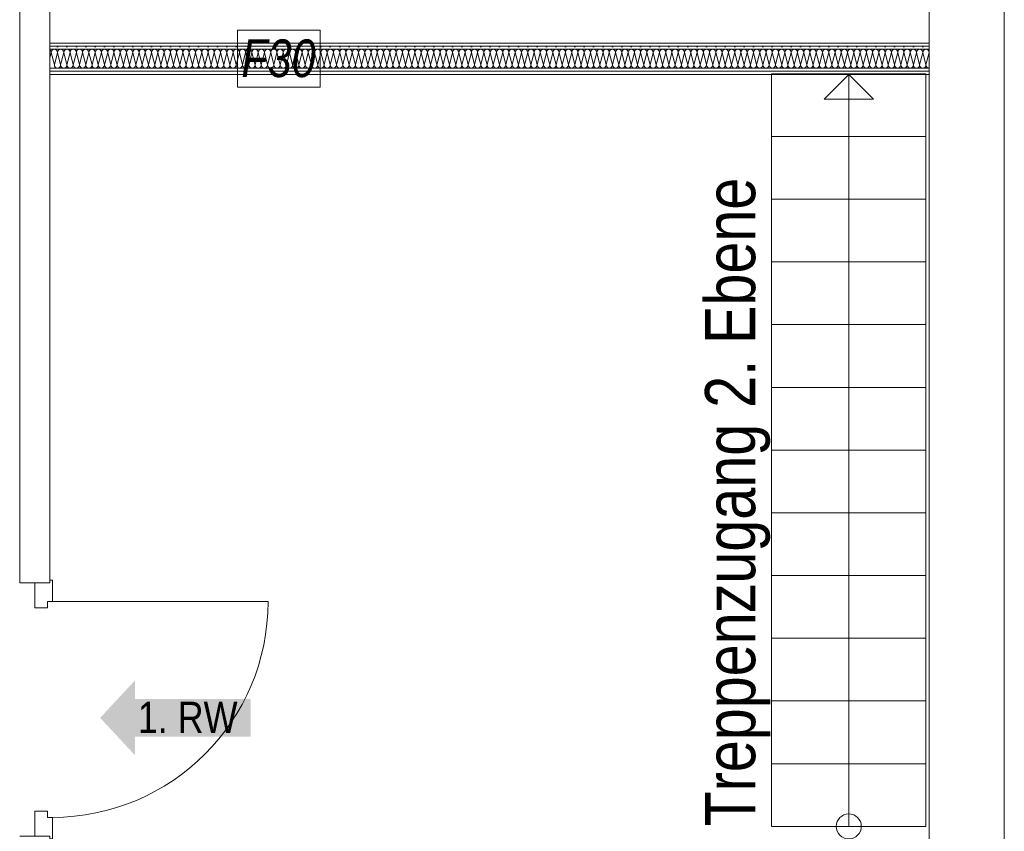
# Model space of a CAD drawing. Header units: metres. Extents: x -79 to 740, y -195 to 69.
# Tile 83 of 200: x 18 to 22, y 9 to 12. Entities that reach past the tile are written whole.
import ezdxf

# ---------------------------------------------------------------- set-up
doc = ezdxf.new("R2010")
doc.units = ezdxf.units.M
doc.header["$MEASUREMENT"] = 0
for name, color, linetype in [('00 Schraffuren', 7, 'Continuous'), ('10 Wand außen', 7, 'Continuous'), ('95 Ausführungsplanung Beschriftung', 7, 'Continuous'), ('97 Brandschutz', 7, 'Continuous'), ('Neubau_00 Schraffuren', 7, 'Continuous'), ('Neubau_10 Wand außen', 7, 'Continuous')]:
    doc.layers.add(name, color=color, linetype=linetype)
doc.styles.add('ERSTELLTER_STIL_2', font='ARIALN.TTF')
doc.styles.add('ERSTELLTER_STIL_6', font='ARIALN.TTF')
pattern_1 = [(0, (0, 0), (0, 0.0375), [0, -0.0375])]

# ---------------------------------------------------------------- blocks, each defined once
blk = doc.blocks.new('Blockrahmentür 1-Fl 27_7')
at = {"layer": '10 Wand außen', "color": 7, "linetype": 'Continuous', "lineweight": 13}
for p, q in [((0.43, 0.06), (0.43, 0.92)), ((-0.43, 0.06), (-0.515, 0.06)), ((-0.515, 0.06), (-0.515, 0.05)), ((-0.515, 0.05), (-0.505, 0.05)), ((-0.505, 0.05), (-0.505, -0.01)), ((-0.43, 0.04), (-0.43, 0.06)), ((-0.405, 0.04), (-0.43, 0.04)), ((-0.405, -0.01), (-0.405, 0.04)), ((0.405, -0.01), (0.405, 0.04)), ((0.405, 0.04), (0.43, 0.04)), ((0.43, 0.04), (0.43, 0.06)), ((0.43, 0.06), (0.515, 0.06)), ((0.515, 0.05), (0.505, 0.05)), ((0.505, 0.05), (0.505, -0.01)), ((0.515, 0.06), (0.515, 0.05)), ((-0.505, -0.01), (-0.405, -0.01)), ((0.505, -0.01), (0.405, -0.01))]:
    blk.add_line(p, q, dxfattribs=at)
at = {"layer": '10 Wand außen', "color": 7, "linetype": 'Continuous', "lineweight": 9}
for p, q in [((-0.505, 0), (-0.505, 0.05)), ((0.505, 0), (0.505, 0.05)), ((-0.505, -0.07), (-0.505, 0)), ((-0.505, -0.07), (-0.505, 0)), ((0.505, -0.07), (0.505, 0)), ((0.505, -0.07), (0.505, 0))]:
    blk.add_line(p, q, dxfattribs=at)
blk.add_arc((0.43, 0.06), 0.86, 90, 180, dxfattribs=at)
blk = doc.blocks.new('*X172')
at = {"layer": 'Neubau_10 Wand außen', "color": 8, "linetype": 'Continuous', "lineweight": 9}
for p, q in [((18.0068, 11.9545), (18.0125, 11.9771)), ((18.025, 11.9271), (18.0125, 11.9771)), ((18.025, 11.9271), (18.0375, 11.9771)), ((18.05, 11.9271), (18.0375, 11.9771)), ((18.05, 11.9271), (18.0625, 11.9771)), ((18.075, 11.9271), (18.0625, 11.9771)), ((18.075, 11.9271), (18.0875, 11.9771)), ((18.1, 11.9271), (18.0875, 11.9771)), ((18.1, 11.9271), (18.1125, 11.9771)), ((18.125, 11.9271), (18.1125, 11.9771)), ((18.125, 11.9271), (18.1375, 11.9771)), ((18.15, 11.9271), (18.1375, 11.9771)), ((18.15, 11.9271), (18.1625, 11.9771)), ((18.175, 11.9271), (18.1625, 11.9771)), ((18.175, 11.9271), (18.1875, 11.9771)), ((18.2, 11.9271), (18.1875, 11.9771)), ((18.2, 11.9271), (18.2125, 11.9771)), ((18.225, 11.9271), (18.2125, 11.9771)), ((18.225, 11.9271), (18.2375, 11.9771)), ((18.25, 11.9271), (18.2375, 11.9771)), ((18.25, 11.9271), (18.2625, 11.9771)), ((18.275, 11.9271), (18.2625, 11.9771)), ((18.275, 11.9271), (18.2875, 11.9771)), ((18.3, 11.9271), (18.2875, 11.9771)), ((18.3, 11.9271), (18.3125, 11.9771)), ((18.325, 11.9271), (18.3125, 11.9771)), ((18.325, 11.9271), (18.3375, 11.9771)), ((18.35, 11.9271), (18.3375, 11.9771)), ((18.35, 11.9271), (18.3625, 11.9771)), ((18.375, 11.9271), (18.3625, 11.9771)), ((18.375, 11.9271), (18.3875, 11.9771)), ((18.4, 11.9271), (18.3875, 11.9771)), ((18.4, 11.9271), (18.4125, 11.9771)), ((18.425, 11.9271), (18.4125, 11.9771)), ((18.425, 11.9271), (18.4375, 11.9771)), ((18.45, 11.9271), (18.4375, 11.9771)), ((18.45, 11.9271), (18.4625, 11.9771)), ((18.475, 11.9271), (18.4625, 11.9771)), ((18.475, 11.9271), (18.4875, 11.9771)), ((18.5, 11.9271), (18.4875, 11.9771)), ((18.5, 11.9271), (18.5125, 11.9771)), ((18.525, 11.9271), (18.5125, 11.9771)), ((18.525, 11.9271), (18.5375, 11.9771)), ((18.55, 11.9271), (18.5375, 11.9771)), ((18.55, 11.9271), (18.5625, 11.9771)), ((18.575, 11.9271), (18.5625, 11.9771)), ((18.575, 11.9271), (18.5875, 11.9771)), ((18.6, 11.9271), (18.5875, 11.9771)), ((18.6, 11.9271), (18.6125, 11.9771)), ((18.625, 11.9271), (18.6125, 11.9771)), ((18.625, 11.9271), (18.6375, 11.9771)), ((18.65, 11.9271), (18.6375, 11.9771)), ((18.65, 11.9271), (18.6625, 11.9771)), ((18.675, 11.9271), (18.6625, 11.9771)), ((18.675, 11.9271), (18.6875, 11.9771)), ((18.7, 11.9271), (18.6875, 11.9771)), ((18.7, 11.9271), (18.7125, 11.9771)), ((18.725, 11.9271), (18.7125, 11.9771)), ((18.725, 11.9271), (18.7375, 11.9771)), ((18.75, 11.9271), (18.7375, 11.9771)), ((18.75, 11.9271), (18.7625, 11.9771)), ((18.775, 11.9271), (18.7625, 11.9771)), ((18.775, 11.9271), (18.7875, 11.9771)), ((18.8, 11.9271), (18.7875, 11.9771)), ((18.8, 11.9271), (18.8125, 11.9771)), ((18.825, 11.9271), (18.8125, 11.9771)), ((18.825, 11.9271), (18.8375, 11.9771)), ((18.85, 11.9271), (18.8375, 11.9771)), ((18.85, 11.9271), (18.8625, 11.9771)), ((18.875, 11.9271), (18.8625, 11.9771)), ((18.875, 11.9271), (18.8875, 11.9771)), ((18.9, 11.9271), (18.8875, 11.9771)), ((18.9, 11.9271), (18.9125, 11.9771)), ((18.925, 11.9271), (18.9125, 11.9771)), ((18.925, 11.9271), (18.9375, 11.9771)), ((18.95, 11.9271), (18.9375, 11.9771)), ((18.95, 11.9271), (18.9625, 11.9771)), ((18.975, 11.9271), (18.9625, 11.9771)), ((18.975, 11.9271), (18.9875, 11.9771)), ((19, 11.9271), (18.9875, 11.9771)), ((19, 11.9271), (19.0125, 11.9771)), ((19.025, 11.9271), (19.0125, 11.9771)), ((19.025, 11.9271), (19.0375, 11.9771)), ((19.05, 11.9271), (19.0375, 11.9771)), ((19.05, 11.9271), (19.0625, 11.9771)), ((19.075, 11.9271), (19.0625, 11.9771)), ((19.075, 11.9271), (19.0875, 11.9771)), ((19.1, 11.9271), (19.0875, 11.9771)), ((19.1, 11.9271), (19.1125, 11.9771)), ((19.125, 11.9271), (19.1125, 11.9771)), ((19.125, 11.9271), (19.1375, 11.9771)), ((19.15, 11.9271), (19.1375, 11.9771)), ((19.15, 11.9271), (19.1625, 11.9771)), ((19.175, 11.9271), (19.1625, 11.9771)), ((19.175, 11.9271), (19.1875, 11.9771)), ((19.2, 11.9271), (19.1875, 11.9771)), ((19.2, 11.9271), (19.2125, 11.9771)), ((19.225, 11.9271), (19.2125, 11.9771)), ((19.225, 11.9271), (19.2375, 11.9771)), ((19.25, 11.9271), (19.2375, 11.9771)), ((19.25, 11.9271), (19.2625, 11.9771)), ((19.275, 11.9271), (19.2625, 11.9771)), ((19.275, 11.9271), (19.2875, 11.9771)), ((19.3, 11.9271), (19.2875, 11.9771)), ((19.3, 11.9271), (19.3125, 11.9771)), ((19.325, 11.9271), (19.3125, 11.9771)), ((19.325, 11.9271), (19.3375, 11.9771)), ((19.35, 11.9271), (19.3375, 11.9771)), ((19.35, 11.9271), (19.3625, 11.9771)), ((19.375, 11.9271), (19.3625, 11.9771)), ((19.375, 11.9271), (19.3875, 11.9771)), ((19.4, 11.9271), (19.3875, 11.9771)), ((19.4, 11.9271), (19.4125, 11.9771)), ((19.425, 11.9271), (19.4125, 11.9771)), ((19.425, 11.9271), (19.4375, 11.9771)), ((19.45, 11.9271), (19.4375, 11.9771)), ((19.45, 11.9271), (19.4625, 11.9771)), ((19.475, 11.9271), (19.4625, 11.9771)), ((19.475, 11.9271), (19.4875, 11.9771)), ((19.5, 11.9271), (19.4875, 11.9771)), ((19.5, 11.9271), (19.5125, 11.9771)), ((19.525, 11.9271), (19.5125, 11.9771)), ((19.525, 11.9271), (19.5375, 11.9771)), ((19.55, 11.9271), (19.5375, 11.9771)), ((19.55, 11.9271), (19.5625, 11.9771)), ((19.575, 11.9271), (19.5625, 11.9771)), ((19.575, 11.9271), (19.5875, 11.9771)), ((19.6, 11.9271), (19.5875, 11.9771)), ((19.6, 11.9271), (19.6125, 11.9771)), ((19.625, 11.9271), (19.6125, 11.9771)), ((19.625, 11.9271), (19.6375, 11.9771)), ((19.65, 11.9271), (19.6375, 11.9771)), ((19.65, 11.9271), (19.6625, 11.9771)), ((19.675, 11.9271), (19.6625, 11.9771)), ((19.675, 11.9271), (19.6875, 11.9771)), ((19.7, 11.9271), (19.6875, 11.9771)), ((19.7, 11.9271), (19.7125, 11.9771)), ((19.725, 11.9271), (19.7125, 11.9771)), ((19.725, 11.9271), (19.7375, 11.9771)), ((19.75, 11.9271), (19.7375, 11.9771)), ((19.75, 11.9271), (19.7625, 11.9771)), ((19.775, 11.9271), (19.7625, 11.9771)), ((19.775, 11.9271), (19.7875, 11.9771)), ((19.8, 11.9271), (19.7875, 11.9771)), ((19.8, 11.9271), (19.8125, 11.9771)), ((19.825, 11.9271), (19.8125, 11.9771)), ((19.825, 11.9271), (19.8375, 11.9771)), ((19.85, 11.9271), (19.8375, 11.9771)), ((19.85, 11.9271), (19.8625, 11.9771)), ((19.875, 11.9271), (19.8625, 11.9771)), ((19.875, 11.9271), (19.8875, 11.9771)), ((19.9, 11.9271), (19.8875, 11.9771)), ((19.9, 11.9271), (19.9125, 11.9771)), ((19.925, 11.9271), (19.9125, 11.9771)), ((19.925, 11.9271), (19.9375, 11.9771)), ((19.95, 11.9271), (19.9375, 11.9771)), ((19.95, 11.9271), (19.9625, 11.9771)), ((19.975, 11.9271), (19.9625, 11.9771)), ((19.975, 11.9271), (19.9875, 11.9771)), ((20, 11.9271), (19.9875, 11.9771)), ((20, 11.9271), (20.0125, 11.9771)), ((20.025, 11.9271), (20.0125, 11.9771)), ((20.025, 11.9271), (20.0375, 11.9771)), ((20.05, 11.9271), (20.0375, 11.9771)), ((20.05, 11.9271), (20.0625, 11.9771)), ((20.075, 11.9271), (20.0625, 11.9771)), ((20.075, 11.9271), (20.0875, 11.9771)), ((20.1, 11.9271), (20.0875, 11.9771)), ((20.1, 11.9271), (20.1125, 11.9771)), ((20.125, 11.9271), (20.1125, 11.9771)), ((20.125, 11.9271), (20.1375, 11.9771)), ((20.15, 11.9271), (20.1375, 11.9771)), ((20.15, 11.9271), (20.1625, 11.9771)), ((20.175, 11.9271), (20.1625, 11.9771)), ((20.175, 11.9271), (20.1875, 11.9771)), ((20.2, 11.9271), (20.1875, 11.9771)), ((20.2, 11.9271), (20.2125, 11.9771)), ((20.225, 11.9271), (20.2125, 11.9771)), ((20.225, 11.9271), (20.2375, 11.9771)), ((20.25, 11.9271), (20.2375, 11.9771)), ((20.25, 11.9271), (20.2625, 11.9771)), ((20.275, 11.9271), (20.2625, 11.9771)), ((20.275, 11.9271), (20.2875, 11.9771)), ((20.3, 11.9271), (20.2875, 11.9771)), ((20.3, 11.9271), (20.3125, 11.9771)), ((20.325, 11.9271), (20.3125, 11.9771)), ((20.325, 11.9271), (20.3375, 11.9771)), ((20.35, 11.9271), (20.3375, 11.9771)), ((20.35, 11.9271), (20.3625, 11.9771)), ((20.375, 11.9271), (20.3625, 11.9771)), ((20.375, 11.9271), (20.3875, 11.9771)), ((20.4, 11.9271), (20.3875, 11.9771)), ((20.4, 11.9271), (20.4125, 11.9771)), ((20.425, 11.9271), (20.4125, 11.9771)), ((20.425, 11.9271), (20.4375, 11.9771)), ((20.45, 11.9271), (20.4375, 11.9771)), ((20.45, 11.9271), (20.4625, 11.9771)), ((20.475, 11.9271), (20.4625, 11.9771)), ((20.475, 11.9271), (20.4875, 11.9771)), ((20.5, 11.9271), (20.4875, 11.9771)), ((20.5, 11.9271), (20.5125, 11.9771)), ((20.525, 11.9271), (20.5125, 11.9771)), ((20.525, 11.9271), (20.5375, 11.9771)), ((20.55, 11.9271), (20.5375, 11.9771)), ((20.55, 11.9271), (20.5625, 11.9771)), ((20.575, 11.9271), (20.5625, 11.9771)), ((20.575, 11.9271), (20.5875, 11.9771)), ((20.6, 11.9271), (20.5875, 11.9771)), ((20.6, 11.9271), (20.6125, 11.9771)), ((20.625, 11.9271), (20.6125, 11.9771)), ((20.625, 11.9271), (20.6375, 11.9771)), ((20.65, 11.9271), (20.6375, 11.9771)), ((20.65, 11.9271), (20.6625, 11.9771)), ((20.675, 11.9271), (20.6625, 11.9771)), ((20.675, 11.9271), (20.6875, 11.9771)), ((20.7, 11.9271), (20.6875, 11.9771)), ((20.7, 11.9271), (20.7125, 11.9771)), ((20.725, 11.9271), (20.7125, 11.9771)), ((20.725, 11.9271), (20.7375, 11.9771)), ((20.75, 11.9271), (20.7375, 11.9771)), ((20.75, 11.9271), (20.7625, 11.9771)), ((20.775, 11.9271), (20.7625, 11.9771)), ((20.775, 11.9271), (20.7875, 11.9771)), ((20.8, 11.9271), (20.7875, 11.9771)), ((20.8, 11.9271), (20.8125, 11.9771)), ((20.825, 11.9271), (20.8125, 11.9771)), ((20.825, 11.9271), (20.8375, 11.9771)), ((20.85, 11.9271), (20.8375, 11.9771)), ((20.85, 11.9271), (20.8625, 11.9771)), ((20.875, 11.9271), (20.8625, 11.9771)), ((20.875, 11.9271), (20.8875, 11.9771)), ((20.9, 11.9271), (20.8875, 11.9771)), ((20.9, 11.9271), (20.9125, 11.9771)), ((20.925, 11.9271), (20.9125, 11.9771)), ((20.925, 11.9271), (20.9375, 11.9771)), ((20.95, 11.9271), (20.9375, 11.9771)), ((20.95, 11.9271), (20.9625, 11.9771)), ((20.975, 11.9271), (20.9625, 11.9771)), ((20.975, 11.9271), (20.9875, 11.9771)), ((21, 11.9271), (20.9875, 11.9771)), ((21, 11.9271), (21.0125, 11.9771)), ((21.025, 11.9271), (21.0125, 11.9771)), ((21.025, 11.9271), (21.0375, 11.9771)), ((21.05, 11.9271), (21.0375, 11.9771)), ((21.05, 11.9271), (21.0625, 11.9771)), ((21.075, 11.9271), (21.0625, 11.9771)), ((21.075, 11.9271), (21.0875, 11.9771)), ((21.1, 11.9271), (21.0875, 11.9771)), ((21.1, 11.9271), (21.1125, 11.9771)), ((21.125, 11.9271), (21.1125, 11.9771)), ((21.125, 11.9271), (21.1375, 11.9771)), ((21.15, 11.9271), (21.1375, 11.9771)), ((21.15, 11.9271), (21.1625, 11.9771)), ((21.175, 11.9271), (21.1625, 11.9771)), ((21.175, 11.9271), (21.1875, 11.9771)), ((21.2, 11.9271), (21.1875, 11.9771)), ((21.2, 11.9271), (21.2125, 11.9771)), ((21.225, 11.9271), (21.2125, 11.9771)), ((21.225, 11.9271), (21.2375, 11.9771)), ((21.25, 11.9271), (21.2375, 11.9771)), ((21.25, 11.9271), (21.2625, 11.9771)), ((21.275, 11.9271), (21.2625, 11.9771)), ((21.275, 11.9271), (21.2875, 11.9771)), ((21.3, 11.9271), (21.2875, 11.9771)), ((21.3, 11.9271), (21.3125, 11.9771)), ((21.325, 11.9271), (21.3125, 11.9771)), ((21.325, 11.9271), (21.3375, 11.9771)), ((21.35, 11.9271), (21.3375, 11.9771)), ((21.35, 11.9271), (21.3625, 11.9771)), ((21.375, 11.9271), (21.3625, 11.9771)), ((21.375, 11.9271), (21.3875, 11.9771)), ((21.4, 11.9271), (21.3875, 11.9771)), ((21.4, 11.9271), (21.4125, 11.9771)), ((21.425, 11.9271), (21.4125, 11.9771)), ((21.425, 11.9271), (21.4375, 11.9771)), ((21.45, 11.9271), (21.4375, 11.9771)), ((21.45, 11.9271), (21.4625, 11.9771)), ((21.475, 11.9271), (21.4625, 11.9771)), ((21.475, 11.9271), (21.4875, 11.9771)), ((21.5, 11.9271), (21.4875, 11.9771)), ((21.5, 11.9271), (21.5125, 11.9771))]:
    blk.add_line(p, q, dxfattribs=at)
for centre, start, end in [((18, 11.9771), 0, 56.8983), ((18.025, 11.9771), 90, 180), ((18.025, 11.9771), 0, 90), ((18.05, 11.9771), 90, 180), ((18.05, 11.9771), 0, 90), ((18.075, 11.9771), 90, 180), ((18.075, 11.9771), 0, 90), ((18.1, 11.9771), 90, 180), ((18.1, 11.9771), 0, 90), ((18.125, 11.9771), 90, 180), ((18.125, 11.9771), 0, 90), ((18.15, 11.9771), 90, 180), ((18.15, 11.9771), 0, 90), ((18.175, 11.9771), 90, 180), ((18.175, 11.9771), 0, 90), ((18.2, 11.9771), 90, 180), ((18.2, 11.9771), 0, 90), ((18.225, 11.9771), 90, 180), ((18.225, 11.9771), 0, 90), ((18.25, 11.9771), 90, 180), ((18.25, 11.9771), 0, 90), ((18.275, 11.9771), 90, 180), ((18.275, 11.9771), 0, 90), ((18.3, 11.9771), 90, 180), ((18.3, 11.9771), 0, 90), ((18.325, 11.9771), 90, 180), ((18.325, 11.9771), 0, 90), ((18.35, 11.9771), 90, 180), ((18.35, 11.9771), 0, 90), ((18.375, 11.9771), 90, 180), ((18.375, 11.9771), 0, 90), ((18.4, 11.9771), 90, 180), ((18.4, 11.9771), 0, 90), ((18.425, 11.9771), 90, 180), ((18.425, 11.9771), 0, 90), ((18.45, 11.9771), 90, 180), ((18.45, 11.9771), 0, 90), ((18.475, 11.9771), 90, 180), ((18.475, 11.9771), 0, 90), ((18.5, 11.9771), 90, 180), ((18.5, 11.9771), 0, 90), ((18.525, 11.9771), 90, 180), ((18.525, 11.9771), 0, 90), ((18.55, 11.9771), 90, 180), ((18.55, 11.9771), 0, 90), ((18.575, 11.9771), 90, 180), ((18.575, 11.9771), 0, 90), ((18.6, 11.9771), 90, 180), ((18.6, 11.9771), 0, 90), ((18.625, 11.9771), 90, 180), ((18.625, 11.9771), 0, 90), ((18.65, 11.9771), 90, 180), ((18.65, 11.9771), 0, 90), ((18.675, 11.9771), 90, 180), ((18.675, 11.9771), 0, 90), ((18.7, 11.9771), 90, 180), ((18.7, 11.9771), 0, 90), ((18.725, 11.9771), 90, 180), ((18.725, 11.9771), 0, 90), ((18.75, 11.9771), 90, 180), ((18.75, 11.9771), 0, 90), ((18.775, 11.9771), 90, 180), ((18.775, 11.9771), 0, 90), ((18.8, 11.9771), 90, 180), ((18.8, 11.9771), 0, 90), ((18.825, 11.9771), 90, 180), ((18.825, 11.9771), 0, 90), ((18.85, 11.9771), 90, 180), ((18.85, 11.9771), 0, 90), ((18.875, 11.9771), 90, 180), ((18.875, 11.9771), 0, 90), ((18.9, 11.9771), 90, 180), ((18.9, 11.9771), 0, 90), ((18.925, 11.9771), 90, 180), ((18.925, 11.9771), 0, 90), ((18.95, 11.9771), 90, 180), ((18.95, 11.9771), 0, 90), ((18.975, 11.9771), 90, 180), ((18.975, 11.9771), 0, 90), ((19, 11.9771), 90, 180), ((19, 11.9771), 0, 90), ((19.025, 11.9771), 90, 180), ((19.025, 11.9771), 0, 90), ((19.05, 11.9771), 90, 180), ((19.05, 11.9771), 0, 90), ((19.075, 11.9771), 90, 180), ((19.075, 11.9771), 0, 90), ((19.1, 11.9771), 90, 180), ((19.1, 11.9771), 0, 90), ((19.125, 11.9771), 90, 180), ((19.125, 11.9771), 0, 90), ((19.15, 11.9771), 90, 180), ((19.15, 11.9771), 0, 90), ((19.175, 11.9771), 90, 180), ((19.175, 11.9771), 0, 90), ((19.2, 11.9771), 90, 180), ((19.2, 11.9771), 0, 90), ((19.225, 11.9771), 90, 180), ((19.225, 11.9771), 0, 90), ((19.25, 11.9771), 90, 180), ((19.25, 11.9771), 0, 90), ((19.275, 11.9771), 90, 180), ((19.275, 11.9771), 0, 90), ((19.3, 11.9771), 90, 180), ((19.3, 11.9771), 0, 90), ((19.325, 11.9771), 90, 180), ((19.325, 11.9771), 0, 90), ((19.35, 11.9771), 90, 180), ((19.35, 11.9771), 0, 90), ((19.375, 11.9771), 90, 180), ((19.375, 11.9771), 0, 90), ((19.4, 11.9771), 90, 180), ((19.4, 11.9771), 0, 90), ((19.425, 11.9771), 90, 180), ((19.425, 11.9771), 0, 90), ((19.45, 11.9771), 90, 180), ((19.45, 11.9771), 0, 90), ((19.475, 11.9771), 90, 180), ((19.475, 11.9771), 0, 90), ((19.5, 11.9771), 90, 180), ((19.5, 11.9771), 0, 90), ((19.525, 11.9771), 90, 180), ((19.525, 11.9771), 0, 90), ((19.55, 11.9771), 90, 180), ((19.55, 11.9771), 0, 90), ((19.575, 11.9771), 90, 180), ((19.575, 11.9771), 0, 90), ((19.6, 11.9771), 90, 180), ((19.6, 11.9771), 0, 90), ((19.625, 11.9771), 90, 180), ((19.625, 11.9771), 0, 90), ((19.65, 11.9771), 90, 180), ((19.65, 11.9771), 0, 90), ((19.675, 11.9771), 90, 180), ((19.675, 11.9771), 0, 90), ((19.7, 11.9771), 90, 180), ((19.7, 11.9771), 0, 90), ((19.725, 11.9771), 90, 180), ((19.725, 11.9771), 0, 90), ((19.75, 11.9771), 90, 180), ((19.75, 11.9771), 0, 90), ((19.775, 11.9771), 90, 180), ((19.775, 11.9771), 0, 90), ((19.8, 11.9771), 90, 180), ((19.8, 11.9771), 0, 90), ((19.825, 11.9771), 90, 180), ((19.825, 11.9771), 0, 90), ((19.85, 11.9771), 90, 180), ((19.85, 11.9771), 0, 90), ((19.875, 11.9771), 90, 180), ((19.875, 11.9771), 0, 90), ((19.9, 11.9771), 90, 180), ((19.9, 11.9771), 0, 90), ((19.925, 11.9771), 90, 180), ((19.925, 11.9771), 0, 90), ((19.95, 11.9771), 90, 180), ((19.95, 11.9771), 0, 90), ((19.975, 11.9771), 90, 180), ((19.975, 11.9771), 0, 90), ((20, 11.9771), 90, 180), ((20, 11.9771), 0, 90), ((20.025, 11.9771), 90, 180), ((20.025, 11.9771), 0, 90), ((20.05, 11.9771), 90, 180), ((20.05, 11.9771), 0, 90), ((20.075, 11.9771), 90, 180), ((20.075, 11.9771), 0, 90), ((20.1, 11.9771), 90, 180), ((20.1, 11.9771), 0, 90), ((20.125, 11.9771), 90, 180), ((20.125, 11.9771), 0, 90), ((20.15, 11.9771), 90, 180), ((20.15, 11.9771), 0, 90), ((20.175, 11.9771), 90, 180), ((20.175, 11.9771), 0, 90), ((20.2, 11.9771), 90, 180), ((20.2, 11.9771), 0, 90), ((20.225, 11.9771), 90, 180), ((20.225, 11.9771), 0, 90), ((20.25, 11.9771), 90, 180), ((20.25, 11.9771), 0, 90), ((20.275, 11.9771), 90, 180), ((20.275, 11.9771), 0, 90), ((20.3, 11.9771), 90, 180), ((20.3, 11.9771), 0, 90), ((20.325, 11.9771), 90, 180), ((20.325, 11.9771), 0, 90), ((20.35, 11.9771), 90, 180), ((20.35, 11.9771), 0, 90), ((20.375, 11.9771), 90, 180), ((20.375, 11.9771), 0, 90), ((20.4, 11.9771), 90, 180), ((20.4, 11.9771), 0, 90), ((20.425, 11.9771), 90, 180), ((20.425, 11.9771), 0, 90), ((20.45, 11.9771), 90, 180), ((20.45, 11.9771), 0, 90), ((20.475, 11.9771), 90, 180), ((20.475, 11.9771), 0, 90), ((20.5, 11.9771), 90, 180), ((20.5, 11.9771), 0, 90), ((20.525, 11.9771), 90, 180), ((20.525, 11.9771), 0, 90), ((20.55, 11.9771), 90, 180), ((20.55, 11.9771), 0, 90), ((20.575, 11.9771), 90, 180), ((20.575, 11.9771), 0, 90), ((20.6, 11.9771), 90, 180), ((20.6, 11.9771), 0, 90), ((20.625, 11.9771), 90, 180), ((20.625, 11.9771), 0, 90), ((20.65, 11.9771), 90, 180), ((20.65, 11.9771), 0, 90), ((20.675, 11.9771), 90, 180), ((20.675, 11.9771), 0, 90), ((20.7, 11.9771), 90, 180), ((20.7, 11.9771), 0, 90), ((20.725, 11.9771), 90, 180), ((20.725, 11.9771), 0, 90), ((20.75, 11.9771), 90, 180), ((20.75, 11.9771), 0, 90), ((20.775, 11.9771), 90, 180), ((20.775, 11.9771), 0, 90), ((20.8, 11.9771), 90, 180), ((20.8, 11.9771), 0, 90), ((20.825, 11.9771), 90, 180), ((20.825, 11.9771), 0, 90), ((20.85, 11.9771), 90, 180), ((20.85, 11.9771), 0, 90), ((20.875, 11.9771), 90, 180), ((20.875, 11.9771), 0, 90), ((20.9, 11.9771), 90, 180), ((20.9, 11.9771), 0, 90), ((20.925, 11.9771), 90, 180), ((20.925, 11.9771), 0, 90), ((20.95, 11.9771), 90, 180), ((20.95, 11.9771), 0, 90), ((20.975, 11.9771), 90, 180), ((20.975, 11.9771), 0, 90), ((21, 11.9771), 90, 180), ((21, 11.9771), 0, 90), ((21.025, 11.9771), 90, 180), ((21.025, 11.9771), 0, 90), ((21.05, 11.9771), 90, 180), ((21.05, 11.9771), 0, 90), ((21.075, 11.9771), 90, 180), ((21.075, 11.9771), 0, 90), ((21.1, 11.9771), 90, 180), ((21.1, 11.9771), 0, 90), ((21.125, 11.9771), 90, 180), ((21.125, 11.9771), 0, 90), ((21.15, 11.9771), 90, 180), ((21.15, 11.9771), 0, 90), ((21.175, 11.9771), 90, 180), ((21.175, 11.9771), 0, 90), ((21.2, 11.9771), 90, 180), ((21.2, 11.9771), 0, 90), ((21.225, 11.9771), 90, 180), ((21.225, 11.9771), 0, 90), ((21.25, 11.9771), 90, 180), ((21.25, 11.9771), 0, 90), ((21.275, 11.9771), 90, 180), ((21.275, 11.9771), 0, 90), ((21.3, 11.9771), 90, 180), ((21.3, 11.9771), 0, 90), ((21.325, 11.9771), 90, 180), ((21.325, 11.9771), 0, 90), ((21.35, 11.9771), 90, 180), ((21.35, 11.9771), 0, 90), ((21.375, 11.9771), 90, 180), ((21.375, 11.9771), 0, 90), ((21.4, 11.9771), 90, 180), ((21.4, 11.9771), 0, 90), ((21.425, 11.9771), 90, 180), ((21.425, 11.9771), 0, 90), ((21.45, 11.9771), 90, 180), ((21.45, 11.9771), 0, 90), ((21.475, 11.9771), 90, 180), ((21.475, 11.9771), 0, 90), ((21.5, 11.9771), 90, 180), ((21.5, 11.9771), 2.9113, 90), ((21.5125, 12.0021), 269.9261, 270), ((18.0125, 11.9271), 243.0485, 270), ((18.0375, 11.9271), 180, 270), ((18.0375, 11.9271), 270, 0), ((18.0625, 11.9271), 180, 270), ((18.0625, 11.9271), 270, 0), ((18.0875, 11.9271), 180, 270), ((18.0875, 11.9271), 270, 0), ((18.1125, 11.9271), 180, 270), ((18.1125, 11.9271), 270, 0), ((18.1375, 11.9271), 180, 270), ((18.1375, 11.9271), 270, 0), ((18.1625, 11.9271), 180, 270), ((18.1625, 11.9271), 270, 0), ((18.1875, 11.9271), 180, 270), ((18.1875, 11.9271), 270, 0), ((18.2125, 11.9271), 180, 270), ((18.2125, 11.9271), 270, 0), ((18.2375, 11.9271), 180, 270), ((18.2375, 11.9271), 270, 0), ((18.2625, 11.9271), 180, 270), ((18.2625, 11.9271), 270, 0), ((18.2875, 11.9271), 180, 270), ((18.2875, 11.9271), 270, 0), ((18.3125, 11.9271), 180, 270), ((18.3125, 11.9271), 270, 0), ((18.3375, 11.9271), 180, 270), ((18.3375, 11.9271), 270, 0), ((18.3625, 11.9271), 180, 270), ((18.3625, 11.9271), 270, 0), ((18.3875, 11.9271), 180, 270), ((18.3875, 11.9271), 270, 0), ((18.4125, 11.9271), 180, 270), ((18.4125, 11.9271), 270, 0), ((18.4375, 11.9271), 180, 270), ((18.4375, 11.9271), 270, 0), ((18.4625, 11.9271), 180, 270), ((18.4625, 11.9271), 270, 0), ((18.4875, 11.9271), 180, 270), ((18.4875, 11.9271), 270, 0), ((18.5125, 11.9271), 180, 270), ((18.5125, 11.9271), 270, 0), ((18.5375, 11.9271), 180, 270), ((18.5375, 11.9271), 270, 0), ((18.5625, 11.9271), 180, 270), ((18.5625, 11.9271), 270, 0), ((18.5875, 11.9271), 180, 270), ((18.5875, 11.9271), 270, 0), ((18.6125, 11.9271), 180, 270), ((18.6125, 11.9271), 270, 0), ((18.6375, 11.9271), 180, 270), ((18.6375, 11.9271), 270, 0), ((18.6625, 11.9271), 180, 270), ((18.6625, 11.9271), 270, 0), ((18.6875, 11.9271), 180, 270), ((18.6875, 11.9271), 270, 0), ((18.7125, 11.9271), 180, 270), ((18.7125, 11.9271), 270, 0), ((18.7375, 11.9271), 180, 270), ((18.7375, 11.9271), 270, 0), ((18.7625, 11.9271), 180, 270), ((18.7625, 11.9271), 270, 0), ((18.7875, 11.9271), 180, 270), ((18.7875, 11.9271), 270, 0), ((18.8125, 11.9271), 180, 270), ((18.8125, 11.9271), 270, 0), ((18.8375, 11.9271), 180, 270), ((18.8375, 11.9271), 270, 0), ((18.8625, 11.9271), 180, 270), ((18.8625, 11.9271), 270, 0), ((18.8875, 11.9271), 180, 270), ((18.8875, 11.9271), 270, 0), ((18.9125, 11.9271), 180, 270), ((18.9125, 11.9271), 270, 0), ((18.9375, 11.9271), 180, 270), ((18.9375, 11.9271), 270, 0), ((18.9625, 11.9271), 180, 270), ((18.9625, 11.9271), 270, 0), ((18.9875, 11.9271), 180, 270), ((18.9875, 11.9271), 270, 0), ((19.0125, 11.9271), 180, 270), ((19.0125, 11.9271), 270, 0), ((19.0375, 11.9271), 180, 270), ((19.0375, 11.9271), 270, 0), ((19.0625, 11.9271), 180, 270), ((19.0625, 11.9271), 270, 0), ((19.0875, 11.9271), 180, 270), ((19.0875, 11.9271), 270, 0), ((19.1125, 11.9271), 180, 270), ((19.1125, 11.9271), 270, 0), ((19.1375, 11.9271), 180, 270), ((19.1375, 11.9271), 270, 0), ((19.1625, 11.9271), 180, 270), ((19.1625, 11.9271), 270, 0), ((19.1875, 11.9271), 180, 270), ((19.1875, 11.9271), 270, 0), ((19.2125, 11.9271), 180, 270), ((19.2125, 11.9271), 270, 0), ((19.2375, 11.9271), 180, 270), ((19.2375, 11.9271), 270, 0), ((19.2625, 11.9271), 180, 270), ((19.2625, 11.9271), 270, 0), ((19.2875, 11.9271), 180, 270), ((19.2875, 11.9271), 270, 0), ((19.3125, 11.9271), 180, 270), ((19.3125, 11.9271), 270, 0), ((19.3375, 11.9271), 180, 270), ((19.3375, 11.9271), 270, 0), ((19.3625, 11.9271), 180, 270), ((19.3625, 11.9271), 270, 0), ((19.3875, 11.9271), 180, 270), ((19.3875, 11.9271), 270, 0), ((19.4125, 11.9271), 180, 270), ((19.4125, 11.9271), 270, 0), ((19.4375, 11.9271), 180, 270), ((19.4375, 11.9271), 270, 0), ((19.4625, 11.9271), 180, 270), ((19.4625, 11.9271), 270, 0), ((19.4875, 11.9271), 180, 270), ((19.4875, 11.9271), 270, 0), ((19.5125, 11.9271), 180, 270), ((19.5125, 11.9271), 270, 0), ((19.5375, 11.9271), 180, 270), ((19.5375, 11.9271), 270, 0), ((19.5625, 11.9271), 180, 270), ((19.5625, 11.9271), 270, 0), ((19.5875, 11.9271), 180, 270), ((19.5875, 11.9271), 270, 0), ((19.6125, 11.9271), 180, 270), ((19.6125, 11.9271), 270, 0), ((19.6375, 11.9271), 180, 270), ((19.6375, 11.9271), 270, 0), ((19.6625, 11.9271), 180, 270), ((19.6625, 11.9271), 270, 0), ((19.6875, 11.9271), 180, 270), ((19.6875, 11.9271), 270, 0), ((19.7125, 11.9271), 180, 270), ((19.7125, 11.9271), 270, 0), ((19.7375, 11.9271), 180, 270), ((19.7375, 11.9271), 270, 0), ((19.7625, 11.9271), 180, 270), ((19.7625, 11.9271), 270, 0), ((19.7875, 11.9271), 180, 270), ((19.7875, 11.9271), 270, 0), ((19.8125, 11.9271), 180, 270), ((19.8125, 11.9271), 270, 0), ((19.8375, 11.9271), 180, 270), ((19.8375, 11.9271), 270, 0), ((19.8625, 11.9271), 180, 270), ((19.8625, 11.9271), 270, 0), ((19.8875, 11.9271), 180, 270), ((19.8875, 11.9271), 270, 0), ((19.9125, 11.9271), 180, 270), ((19.9125, 11.9271), 270, 0), ((19.9375, 11.9271), 180, 270), ((19.9375, 11.9271), 270, 0), ((19.9625, 11.9271), 180, 270), ((19.9625, 11.9271), 270, 0), ((19.9875, 11.9271), 180, 270), ((19.9875, 11.9271), 270, 0), ((20.0125, 11.9271), 180, 270), ((20.0125, 11.9271), 270, 0), ((20.0375, 11.9271), 180, 270), ((20.0375, 11.9271), 270, 0), ((20.0625, 11.9271), 180, 270), ((20.0625, 11.9271), 270, 0), ((20.0875, 11.9271), 180, 270), ((20.0875, 11.9271), 270, 0), ((20.1125, 11.9271), 180, 270), ((20.1125, 11.9271), 270, 0), ((20.1375, 11.9271), 180, 270), ((20.1375, 11.9271), 270, 0), ((20.1625, 11.9271), 180, 270), ((20.1625, 11.9271), 270, 0), ((20.1875, 11.9271), 180, 270), ((20.1875, 11.9271), 270, 0), ((20.2125, 11.9271), 180, 270), ((20.2125, 11.9271), 270, 0), ((20.2375, 11.9271), 180, 270), ((20.2375, 11.9271), 270, 0), ((20.2625, 11.9271), 180, 270), ((20.2625, 11.9271), 270, 0), ((20.2875, 11.9271), 180, 270), ((20.2875, 11.9271), 270, 0), ((20.3125, 11.9271), 180, 270), ((20.3125, 11.9271), 270, 0), ((20.3375, 11.9271), 180, 270), ((20.3375, 11.9271), 270, 0), ((20.3625, 11.9271), 180, 270), ((20.3625, 11.9271), 270, 0), ((20.3875, 11.9271), 180, 270), ((20.3875, 11.9271), 270, 0), ((20.4125, 11.9271), 180, 270), ((20.4125, 11.9271), 270, 0), ((20.4375, 11.9271), 180, 270), ((20.4375, 11.9271), 270, 0), ((20.4625, 11.9271), 180, 270), ((20.4625, 11.9271), 270, 0), ((20.4875, 11.9271), 180, 270), ((20.4875, 11.9271), 270, 0), ((20.5125, 11.9271), 180, 270), ((20.5125, 11.9271), 270, 0), ((20.5375, 11.9271), 180, 270), ((20.5375, 11.9271), 270, 0), ((20.5625, 11.9271), 180, 270), ((20.5625, 11.9271), 270, 0), ((20.5875, 11.9271), 180, 270), ((20.5875, 11.9271), 270, 0), ((20.6125, 11.9271), 180, 270), ((20.6125, 11.9271), 270, 0), ((20.6375, 11.9271), 180, 270), ((20.6375, 11.9271), 270, 0), ((20.6625, 11.9271), 180, 270), ((20.6625, 11.9271), 270, 0), ((20.6875, 11.9271), 180, 270), ((20.6875, 11.9271), 270, 0), ((20.7125, 11.9271), 180, 270), ((20.7125, 11.9271), 270, 0), ((20.7375, 11.9271), 180, 270), ((20.7375, 11.9271), 270, 0), ((20.7625, 11.9271), 180, 270), ((20.7625, 11.9271), 270, 0), ((20.7875, 11.9271), 180, 270), ((20.7875, 11.9271), 270, 0), ((20.8125, 11.9271), 180, 270), ((20.8125, 11.9271), 270, 0), ((20.8375, 11.9271), 180, 270), ((20.8375, 11.9271), 270, 0), ((20.8625, 11.9271), 180, 270), ((20.8625, 11.9271), 270, 0), ((20.8875, 11.9271), 180, 270), ((20.8875, 11.9271), 270, 0), ((20.9125, 11.9271), 180, 270), ((20.9125, 11.9271), 270, 0), ((20.9375, 11.9271), 180, 270), ((20.9375, 11.9271), 270, 0), ((20.9625, 11.9271), 180, 270), ((20.9625, 11.9271), 270, 0), ((20.9875, 11.9271), 180, 270), ((20.9875, 11.9271), 270, 0), ((21.0125, 11.9271), 180, 270), ((21.0125, 11.9271), 270, 0), ((21.0375, 11.9271), 180, 270), ((21.0375, 11.9271), 270, 0), ((21.0625, 11.9271), 180, 270), ((21.0625, 11.9271), 270, 0), ((21.0875, 11.9271), 180, 270), ((21.0875, 11.9271), 270, 0), ((21.1125, 11.9271), 180, 270), ((21.1125, 11.9271), 270, 0), ((21.1375, 11.9271), 180, 270), ((21.1375, 11.9271), 270, 0), ((21.1625, 11.9271), 180, 270), ((21.1625, 11.9271), 270, 0), ((21.1875, 11.9271), 180, 270), ((21.1875, 11.9271), 270, 0), ((21.2125, 11.9271), 180, 270), ((21.2125, 11.9271), 270, 0), ((21.2375, 11.9271), 180, 270), ((21.2375, 11.9271), 270, 0), ((21.2625, 11.9271), 180, 270), ((21.2625, 11.9271), 270, 0), ((21.2875, 11.9271), 180, 270), ((21.2875, 11.9271), 270, 0), ((21.3125, 11.9271), 180, 270), ((21.3125, 11.9271), 270, 0), ((21.3375, 11.9271), 180, 270), ((21.3375, 11.9271), 270, 0), ((21.3625, 11.9271), 180, 270), ((21.3625, 11.9271), 270, 0), ((21.3875, 11.9271), 180, 270), ((21.3875, 11.9271), 270, 0), ((21.4125, 11.9271), 180, 270), ((21.4125, 11.9271), 270, 0), ((21.4375, 11.9271), 180, 270), ((21.4375, 11.9271), 270, 0), ((21.4625, 11.9271), 180, 270), ((21.4625, 11.9271), 270, 0), ((21.4875, 11.9271), 180, 270), ((21.4875, 11.9271), 270, 0), ((21.5125, 11.9271), 180, 269.9261)]:
    blk.add_arc(centre, 0.0125, start, end, dxfattribs=at)
blk = doc.blocks.new('Pfeil gerade 27')
at = {"layer": '97 Brandschutz', "linetype": 'Continuous', "lineweight": 18, "true_color": 0x60cd00}
blk.add_hatch(color=72, dxfattribs=at).paths.add_polyline_path([(0.3, 0), (0.1607, 0.1497), (0.1607, 0.0752), (-0.3, 0.0752), (-0.3, -0.0752), (0.1607, -0.0752), (0.1607, -0.1497)])

msp = doc.modelspace()

# ---------------------------------------------------------------- hatches: boundary and pattern name
at = {"layer": 'Neubau_10 Wand außen', "linetype": 'Continuous', "lineweight": 9}
h = msp.add_hatch(dxfattribs=at)
h.set_pattern_fill('Gipskarton_0001', color=8, style=0, pattern_type=2)
h.set_pattern_definition(pattern_1)
h.paths.add_polyline_path([(21.5125, 12.0146), (18.0068, 12.0146), (18.0068, 12.0021), (21.5125, 12.0021)])
h = msp.add_hatch(dxfattribs=at)
h.set_pattern_fill('Gipskarton_0001', color=8, style=0, pattern_type=2)
h.set_pattern_definition(pattern_1)
h.paths.add_polyline_path([(21.5125, 12.0021), (18.0068, 12.0021), (18.0068, 11.9896), (21.5125, 11.9896)])
h = msp.add_hatch(dxfattribs=at)
h.set_pattern_fill('Gipskarton_0001', color=8, style=0, pattern_type=2)
h.set_pattern_definition(pattern_1)
h.paths.add_polyline_path([(18.0068, 11.9021), (21.5125, 11.9021), (21.5125, 11.9146), (18.0068, 11.9146)])
h = msp.add_hatch(dxfattribs=at)
h.set_pattern_fill('Gipskarton_0001', color=8, style=0, pattern_type=2)
h.set_pattern_definition(pattern_1)
h.paths.add_polyline_path([(18.0068, 11.8896), (21.5125, 11.8896), (21.5125, 11.9021), (18.0068, 11.9021)])

# ---------------------------------------------------------------- linework, layer by layer
at = {"layer": '00 Schraffuren', "color": 253, "linetype": 'Continuous', "lineweight": 13, "true_color": 0x9f9f9f}
for p, q in [((21.1924, 11.8896), (21.0943, 11.7915)), ((21.1924, 11.8896), (21.2905, 11.7915)), ((21.0943, 11.7915), (21.2905, 11.7915))]:
    msp.add_line(p, q, dxfattribs=at)
msp.add_circle((21.1924, 8.8921), 0.05, dxfattribs=at)
at = {"layer": '10 Wand außen', "color": 7, "linetype": 'Continuous', "lineweight": 9}
for p, q in [((17.8871, 9.8633), (17.9571, 9.8633)), ((17.9571, 9.8633), (18.0071, 9.8633))]:
    msp.add_line(p, q, dxfattribs=at)
at = {"layer": '10 Wand außen', "color": 7, "linetype": 'Continuous', "lineweight": 9, "flags": 128}
for points in [[(21.8125, 6.0719), (21.8125, 13.9225)], [(21.5125, 13.6825), (21.5125, 6.0719)], [(17.8866, 13.6369), (17.8871, 9.8633)], [(18.0071, 9.8633), (18.0066, 13.6369)]]:
    msp.add_lwpolyline(points, dxfattribs=at)
at = {"layer": '97 Brandschutz', "color": 1, "linetype": 'Continuous', "lineweight": 13, "flags": 128}
msp.add_lwpolyline([(18.7553, 11.8383), (19.0846, 11.8383), (19.0846, 12.066), (18.7553, 12.066), (18.7553, 11.8383)], close=True, dxfattribs=at)
at = {"layer": 'Neubau_00 Schraffuren', "color": 253, "linetype": 'Continuous', "lineweight": 13, "true_color": 0x9f9f9f}
msp.add_line((21.1924, 8.8921), (21.1924, 11.8896), dxfattribs=at)
at = {"layer": 'Neubau_00 Schraffuren', "color": 253, "linetype": 'Continuous', "lineweight": 13, "true_color": 0x9f9f9f, "flags": 128}
for points in [[(21.5001, 11.8921), (21.5001, 11.6421), (20.8847, 11.6421), (20.8847, 11.8921)], [(21.5001, 11.6421), (21.5001, 11.3921), (20.8847, 11.3921), (20.8847, 11.6421)], [(21.5001, 11.3921), (21.5001, 11.1421), (20.8847, 11.1421), (20.8847, 11.3921)], [(21.5001, 11.1421), (21.5001, 10.8921), (20.8847, 10.8921), (20.8847, 11.1421)], [(21.5001, 10.8921), (21.5001, 10.6421), (20.8847, 10.6421), (20.8847, 10.8921)], [(21.5001, 10.6421), (21.5001, 10.3921), (20.8847, 10.3921), (20.8847, 10.6421)], [(21.5001, 10.3921), (21.5001, 10.1421), (20.8847, 10.1421), (20.8847, 10.3921)], [(21.5001, 10.1421), (21.5001, 9.8921), (20.8847, 9.8921), (20.8847, 10.1421)], [(21.5001, 9.8921), (21.5001, 9.6421), (20.8847, 9.6421), (20.8847, 9.8921)], [(21.5001, 9.6421), (21.5001, 9.3921), (20.8847, 9.3921), (20.8847, 9.6421)], [(21.5001, 9.3921), (21.5001, 9.1421), (20.8847, 9.1421), (20.8847, 9.3921)], [(21.5001, 9.1421), (21.5001, 8.8921), (20.8847, 8.8921), (20.8847, 9.1421)]]:
    msp.add_lwpolyline(points, close=True, dxfattribs=at)
at = {"layer": 'Neubau_10 Wand außen', "color": 7, "linetype": 'Continuous', "lineweight": 13}
for p, q in [((21.5125, 12.0021), (18.0068, 12.0021)), ((21.5125, 11.9896), (18.0068, 11.9896)), ((18.0068, 11.9146), (21.5125, 11.9146)), ((18.0068, 11.9021), (21.5125, 11.9021))]:
    msp.add_line(p, q, dxfattribs=at)
at = {"layer": 'Neubau_10 Wand außen', "color": 7, "linetype": 'Continuous', "lineweight": 13, "flags": 128}
for points in [[(21.5125, 12.0146), (18.0068, 12.0146)], [(18.0068, 12.0146), (18.0068, 11.8896)], [(21.5125, 11.8896), (21.5125, 12.0146)], [(18.0068, 11.8896), (21.5125, 11.8896)]]:
    msp.add_lwpolyline(points, dxfattribs=at)

# ---------------------------------------------------------------- block references
at = {"layer": '10 Wand außen', "color": 7, "linetype": 'Continuous', "lineweight": 13, "xscale": -1, "rotation": 270.0063659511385}
msp.add_blockref('Blockrahmentür 1-Fl 27_7', (17.9571, 9.3583), dxfattribs=at)
at = {"layer": '97 Brandschutz', "color": 7, "linetype": 'Continuous', "lineweight": 13, "xscale": -1}
msp.add_blockref('Pfeil gerade 27', (18.5075, 9.3249), dxfattribs=at)
at = {"layer": 'Neubau_10 Wand außen', "color": 7, "lineweight": 9}
msp.add_blockref('*X172', (0, 0), dxfattribs=at)

# ---------------------------------------------------------------- texts
at = {"layer": '95 Ausführungsplanung Beschriftung', "color": 7, "linetype": 'Continuous', "lineweight": 9, "insert": (20.8795, 8.8921), "char_height": 0.2, "attachment_point": 7, "rotation": 90, "style": 'ERSTELLTER_STIL_2'}
msp.add_mtext('\\A1;{\\pql;\\fArial Narrow|b0|i0|c0|p0;\\W1.000000;Treppenzugang 2. Ebene }', dxfattribs=at)
at = {"layer": '97 Brandschutz', "color": 1, "linetype": 'Continuous', "lineweight": 13, "insert": (18.7703, 12.0289), "char_height": 0.15, "attachment_point": 1, "style": 'ERSTELLTER_STIL_6'}
msp.add_mtext('\\A1;{\\pql;\\fArial Narrow|b0|i1|c0|p0;\\W1.000000;F\\fArial Narrow|b0|i1|c0|p0;\\W1.000000;30}', dxfattribs=at)
at = {"layer": '97 Brandschutz', "color": 7, "linetype": 'Continuous', "lineweight": 9, "insert": (18.3575, 9.3892), "char_height": 0.125, "attachment_point": 1, "style": 'ERSTELLTER_STIL_2'}
msp.add_mtext('\\A1;{\\pql;\\fArial Narrow|b0|i0|c0|p0;\\W1.000000;1. RW}', dxfattribs=at)

doc.saveas('drawing.dxf')
